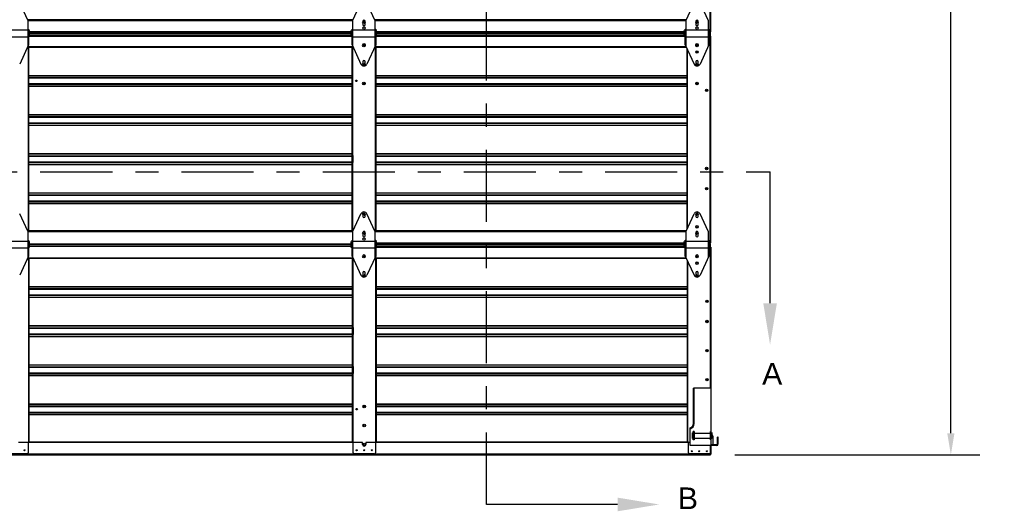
# Model space of a CAD drawing. Header units: inches. Extents: x 168.8 to 189.1, y 234.4 to 247.7.
# Tile 6 of 8: x 180.6 to 184.8, y 240.2 to 242.3. Entities that reach past the tile are written whole.
import ezdxf
from ezdxf import colors
from ezdxf.entities.mleader import LeaderData, LeaderLine
from ezdxf.math import Vec2, Vec3

# ---------------------------------------------------------------- set-up
doc = ezdxf.new("R2010")
doc.units = ezdxf.units.IN
doc.header["$LTSCALE"] = 0.25
doc.header["$MEASUREMENT"] = 0
doc.linetypes.add('CENTER', pattern=[2, 1.25, -0.25, 0.25, -0.25])
doc.linetypes.add('CENTERX2', pattern=[0.8, 0.5, -0.1, 0.1, -0.1])
for name, color, linetype in [('405 - NO WINDOW', 7, 'Continuous'), ('ANNOTATIONS', 1, 'Continuous'), ('SECTION CUTS', 6, 'CENTER')]:
    doc.layers.add(name, color=color, linetype=linetype)
doc.styles.add('ARIAL', font='arial.ttf', dxfattribs={"height": 0.09375})
doc.styles.get("Standard").update_dxf_attribs({"font": 'romans.shx'})
doc.dimstyles.new('STANDARD$0', dxfattribs={"dimtxt": 0.09375, "dimasz": 0.09375, "dimexe": 0.03125, "dimexo": 0.046875, "dimgap": 0.09, "dimtad": 0, "dimtih": 1, "dimtoh": 1, "dimdec": 4, "dimzin": 0, "dimdsep": 46, "dimtxsty": 'ARIAL', "dimcen": 0.09, "dimadec": 0, "dimazin": 0, "dimtfac": 1, "dimtdec": 4, "dimtofl": 0, "dimtmove": 0, "dimatfit": 1, "dimfxl": 1, "dimtolj": 1, "dimtzin": 0, "dimarcsym": 0})

# ---------------------------------------------------------------- blocks, each defined once
blk = doc.blocks.new('*D1')
at = {"layer": 'ANNOTATIONS', "color": 0, "lineweight": -2, "transparency": 16777216}
for p, q in [((183.6789, 244.99), (184.7421, 244.99)), ((184.6171, 244.8962), (184.6171, 242.9196)), ((184.6171, 240.5081), (184.6171, 242.4847)), ((183.6802, 240.4144), (184.7421, 240.4144))]:
    blk.add_line(p, q, dxfattribs=at)
at = {"layer": 'ANNOTATIONS', "color": 0, "transparency": 16777216}
for points in [[(184.6015, 244.8962), (184.6327, 244.8962), (184.6171, 244.99)], [(184.6015, 240.5081), (184.6327, 240.5081), (184.6171, 240.4144)]]:
    blk.add_solid(points, dxfattribs=at)
at = {"layer": 'defpoints', "color": 0, "transparency": 16777216}
for p in [(183.5726, 244.99), (183.574, 240.4144), (184.6171, 240.4144)]:
    blk.add_point(p, dxfattribs=at)
at = {"layer": 'ANNOTATIONS', "color": 0, "transparency": 16777216, "insert": (184.6171, 242.7022), "char_height": 0.09375, "attachment_point": 5, "style": 'ARIAL'}
blk.add_mtext('\\A1;DOOR\\PHEIGHT', dxfattribs=at)

msp = doc.modelspace()

# ---------------------------------------------------------------- linework, layer by layer
at = {"layer": '405 - NO WINDOW', "linetype": 'Continuous'}
for p, q in [((183.57369, 242.24812), (183.57369, 243.14476)), ((183.57625, 242.24812), (183.57625, 243.14476)), ((182.02287, 242.29996), (180.61337, 242.29996)), ((180.61337, 242.29759), (182.02287, 242.29759)), ((183.4691, 242.29996), (182.11949, 242.29996)), ((182.11949, 242.29759), (183.46833, 242.29759)), ((180.62015, 242.24871), (182.01609, 242.24871)), ((182.12627, 242.24871), (183.46103, 242.24871)), ((183.57625, 242.24812), (183.57369, 242.24812)), ((180.61285, 242.2446), (182.01609, 242.2446)), ((180.61633, 242.22905), (182.01991, 242.22905)), ((180.62015, 242.24232), (182.01609, 242.24232)), ((180.62015, 242.23515), (182.01609, 242.23515)), ((180.62015, 242.23316), (182.01609, 242.23316)), ((182.12245, 242.22905), (183.46485, 242.22905)), ((182.12627, 242.2446), (183.46103, 242.2446)), ((182.12627, 242.24232), (183.46103, 242.24232)), ((182.12627, 242.23515), (183.46103, 242.23515)), ((182.12627, 242.23316), (183.46103, 242.23316)), ((183.57121, 242.2446), (183.5726, 242.2446)), ((183.57121, 242.24232), (183.5726, 242.24232)), ((183.57121, 242.23515), (183.5726, 242.23515)), ((183.57121, 242.23316), (183.5726, 242.23316)), ((183.57625, 242.22964), (183.57121, 242.22964)), ((183.5726, 242.2446), (183.5726, 242.22964)), ((183.57369, 241.333), (183.57369, 242.22964)), ((183.57625, 241.333), (183.57625, 242.22964)), ((180.61337, 242.18474), (180.61337, 242.17707)), ((180.61337, 242.18386), (182.02287, 242.18386)), ((180.61337, 242.18149), (182.02287, 242.18149)), ((180.61337, 242.17707), (180.61675, 242.17707)), ((180.61419, 242.17707), (180.61419, 241.38557)), ((180.61675, 242.17707), (180.61675, 241.38557)), ((182.02287, 242.17707), (182.01948, 242.17707)), ((182.01948, 242.17707), (182.01948, 241.38557)), ((182.02204, 242.17707), (182.02204, 241.38557)), ((182.02287, 242.17707), (182.02287, 242.18474)), ((182.11949, 242.18474), (182.11949, 242.17707)), ((182.11949, 242.18386), (183.46833, 242.18386)), ((182.11949, 242.18149), (183.46931, 242.18149)), ((182.11949, 242.17707), (182.12288, 242.17707)), ((182.12032, 242.17707), (182.12032, 241.38557)), ((182.12288, 242.17707), (182.12288, 241.38557)), ((183.47286, 241.39298), (183.47286, 242.17381)), ((183.47542, 241.39852), (183.47542, 242.16827)), ((180.61675, 242.05867), (182.01948, 242.05867)), ((180.61675, 242.05764), (182.01948, 242.05764)), ((180.61675, 242.04969), (182.01948, 242.04969)), ((180.61675, 242.04782), (182.01948, 242.04782)), ((182.02204, 242.05073), (182.01948, 242.05073)), ((182.02076, 242.05073), (182.02076, 242.02023)), ((182.12288, 242.05867), (183.47286, 242.05867)), ((182.12288, 242.05764), (183.47286, 242.05764)), ((182.12288, 242.04969), (183.47286, 242.04969)), ((182.12288, 242.04782), (183.47286, 242.04782)), ((180.61675, 242.02313), (182.01948, 242.02313)), ((180.61675, 242.02126), (182.01948, 242.02126)), ((180.61675, 242.01331), (182.01948, 242.01331)), ((180.61675, 242.01228), (182.01948, 242.01228)), ((182.01948, 242.02023), (182.02204, 242.02023)), ((182.0674, 242.02313), (182.07497, 242.02313)), ((182.06822, 242.02126), (182.07415, 242.02126)), ((182.12288, 242.02313), (183.47286, 242.02313)), ((182.12288, 242.02126), (183.47286, 242.02126)), ((182.12288, 242.01331), (183.47286, 242.01331)), ((182.12288, 242.01228), (183.47286, 242.01228)), ((183.51234, 242.02313), (183.5199, 242.02313)), ((183.51315, 242.02126), (183.51909, 242.02126)), ((183.5726, 241.979), (183.5726, 242.0095)), ((183.57625, 242.0095), (183.57369, 242.0095)), ((183.57497, 242.0095), (183.57497, 241.979)), ((183.57369, 241.979), (183.57625, 241.979)), ((183.5726, 241.89202), (183.5726, 241.92252)), ((183.57625, 241.92252), (183.57369, 241.92252)), ((183.57497, 241.92252), (183.57497, 241.89202)), ((180.61675, 241.88924), (182.01948, 241.88924)), ((180.61675, 241.8882), (182.01948, 241.8882)), ((180.61675, 241.88025), (182.01948, 241.88025)), ((180.61675, 241.87839), (182.01948, 241.87839)), ((182.12288, 241.88924), (183.47286, 241.88924)), ((182.12288, 241.8882), (183.47286, 241.8882)), ((182.12288, 241.88025), (183.47286, 241.88025)), ((182.12288, 241.87839), (183.47286, 241.87839)), ((183.57369, 241.89202), (183.57625, 241.89202)), ((180.61675, 241.85369), (182.01948, 241.85369)), ((180.61675, 241.85182), (182.01948, 241.85182)), ((180.61675, 241.84387), (182.01948, 241.84387)), ((180.61675, 241.84284), (182.01948, 241.84284)), ((182.12288, 241.85369), (183.47286, 241.85369)), ((182.12288, 241.85182), (183.47286, 241.85182)), ((182.12288, 241.84387), (183.47286, 241.84387)), ((182.12288, 241.84284), (183.47286, 241.84284)), ((183.5726, 241.76607), (183.5726, 241.79657)), ((183.57497, 241.76607), (183.57497, 241.79657)), ((183.57369, 241.76607), (183.57625, 241.76607)), ((180.61675, 241.7198), (182.01948, 241.7198)), ((180.61675, 241.71877), (182.01948, 241.71877)), ((180.61675, 241.71081), (182.01948, 241.71081)), ((180.61675, 241.70895), (182.01948, 241.70895)), ((182.02076, 241.68135), (182.02076, 241.71185)), ((182.12288, 241.7198), (183.47286, 241.7198)), ((182.12288, 241.71877), (183.47286, 241.71877)), ((182.12288, 241.71081), (183.47286, 241.71081)), ((182.12288, 241.70895), (183.47286, 241.70895)), ((180.61675, 241.68425), (182.01948, 241.68425)), ((180.61675, 241.68239), (182.01948, 241.68239)), ((180.61675, 241.67443), (182.01948, 241.67443)), ((180.61675, 241.6734), (182.01948, 241.6734)), ((182.01948, 241.68135), (182.02204, 241.68135)), ((182.12288, 241.68425), (183.47286, 241.68425)), ((182.12288, 241.68239), (183.47286, 241.68239)), ((182.12288, 241.67443), (183.47286, 241.67443)), ((182.12288, 241.6734), (183.47286, 241.6734)), ((183.5726, 241.64012), (183.5726, 241.67062)), ((183.57625, 241.67062), (183.57369, 241.67062)), ((183.57497, 241.67062), (183.57497, 241.64012)), ((183.57369, 241.64012), (183.57625, 241.64012)), ((183.5726, 241.55314), (183.5726, 241.58364)), ((183.57625, 241.58364), (183.57369, 241.58364)), ((183.57497, 241.58364), (183.57497, 241.55314)), ((180.61675, 241.55036), (182.01948, 241.55036)), ((180.61675, 241.54933), (182.01948, 241.54933)), ((180.61675, 241.54137), (182.01948, 241.54137)), ((180.61675, 241.53951), (182.01948, 241.53951)), ((182.02204, 241.54242), (182.01948, 241.54242)), ((182.02076, 241.54242), (182.02076, 241.51192)), ((182.12288, 241.55036), (183.47286, 241.55036)), ((182.12288, 241.54933), (183.47286, 241.54933)), ((182.12288, 241.54137), (183.47286, 241.54137)), ((182.12288, 241.53951), (183.47286, 241.53951)), ((183.57369, 241.55314), (183.57625, 241.55314)), ((180.61675, 241.51481), (182.01948, 241.51481)), ((180.61675, 241.51295), (182.01948, 241.51295)), ((180.61675, 241.50499), (182.01948, 241.50499)), ((180.61675, 241.50396), (182.01948, 241.50396)), ((182.01948, 241.51192), (182.02204, 241.51192)), ((182.12288, 241.51481), (183.47286, 241.51481)), ((182.12288, 241.51295), (183.47286, 241.51295)), ((182.12288, 241.50499), (183.47286, 241.50499)), ((182.12288, 241.50396), (183.47286, 241.50396)), ((180.61675, 241.38557), (180.61337, 241.38557)), ((182.02287, 241.38484), (180.61337, 241.38484)), ((180.61337, 241.38247), (182.02287, 241.38247)), ((182.01948, 241.38557), (182.02287, 241.38557)), ((182.12288, 241.38557), (182.11949, 241.38557)), ((183.4691, 241.38484), (182.11949, 241.38484)), ((182.11949, 241.38247), (183.46833, 241.38247)), ((180.62015, 241.32948), (182.01609, 241.32948)), ((180.62015, 241.3272), (182.01609, 241.3272)), ((180.62015, 241.32003), (182.01609, 241.32003)), ((180.62015, 241.31803), (182.01609, 241.31803)), ((182.12245, 241.31393), (182.12457, 241.31393)), ((182.12627, 241.33359), (183.46103, 241.33359)), ((182.12627, 241.32948), (183.46103, 241.32948)), ((182.12627, 241.3272), (183.46103, 241.3272)), ((182.12627, 241.32003), (183.46103, 241.32003)), ((182.12627, 241.31803), (183.46103, 241.31803)), ((182.12627, 241.31393), (183.46103, 241.31393)), ((183.46273, 241.31393), (183.46485, 241.31393)), ((183.57121, 241.32948), (183.57399, 241.32948)), ((183.57121, 241.3272), (183.57399, 241.3272)), ((183.57121, 241.32003), (183.57399, 241.32003)), ((183.57121, 241.31803), (183.57399, 241.31803)), ((183.57625, 241.31451), (183.57121, 241.31451)), ((183.5726, 241.32948), (183.5726, 241.31451)), ((183.57625, 241.333), (183.57369, 241.333)), ((183.57508, 240.70292), (183.57508, 241.31451)), ((183.57764, 240.41788), (183.57764, 241.31451)), ((180.61337, 241.26961), (180.61337, 241.26195)), ((180.61337, 241.26874), (182.02287, 241.26874)), ((180.61337, 241.26637), (182.02287, 241.26637)), ((182.02287, 241.26195), (182.02287, 241.26961)), ((182.11949, 241.26961), (182.11949, 241.26195)), ((182.12088, 241.26874), (183.46833, 241.26874)), ((182.12088, 241.26637), (183.46931, 241.26637)), ((180.61337, 241.26195), (180.61675, 241.26195)), ((180.61558, 241.26195), (180.61558, 240.47044)), ((180.61814, 241.26195), (180.61814, 240.47044)), ((182.02287, 241.26195), (182.01948, 241.26195)), ((182.02087, 241.26195), (182.02087, 240.47044)), ((182.02343, 241.26195), (182.02343, 240.47044)), ((182.11949, 241.26195), (182.12288, 241.26195)), ((182.12171, 241.26195), (182.12171, 240.47044)), ((182.12427, 241.26195), (182.12427, 240.47044)), ((183.47425, 240.47044), (183.47425, 241.25568)), ((183.47681, 240.47044), (183.47681, 241.25014)), ((180.61814, 241.14355), (182.02087, 241.14355)), ((180.61814, 241.14252), (182.02087, 241.14252)), ((182.02343, 241.13561), (182.02087, 241.13561)), ((182.02215, 241.13561), (182.02215, 241.10511)), ((182.12427, 241.14355), (183.47425, 241.14355)), ((182.12427, 241.14252), (183.47425, 241.14252)), ((180.61814, 241.13457), (182.02087, 241.13457)), ((180.61814, 241.1327), (182.02087, 241.1327)), ((180.61814, 241.10801), (182.02087, 241.10801)), ((180.61814, 241.10614), (182.02087, 241.10614)), ((180.61814, 241.09819), (182.02087, 241.09819)), ((180.61814, 241.09716), (182.02087, 241.09716)), ((182.02087, 241.10511), (182.02343, 241.10511)), ((182.12427, 241.13457), (183.47425, 241.13457)), ((182.12427, 241.1327), (183.47425, 241.1327)), ((182.12427, 241.10801), (183.47425, 241.10801)), ((182.12427, 241.10614), (183.47425, 241.10614)), ((182.12427, 241.09819), (183.47425, 241.09819)), ((182.12427, 241.09716), (183.47425, 241.09716)), ((183.57399, 241.06388), (183.57399, 241.09438)), ((183.57764, 241.09438), (183.57508, 241.09438)), ((183.57636, 241.09438), (183.57636, 241.06388)), ((183.57508, 241.06388), (183.57764, 241.06388)), ((183.57399, 240.9769), (183.57399, 241.0074)), ((183.57764, 241.0074), (183.57508, 241.0074)), ((183.57636, 241.0074), (183.57636, 240.9769)), ((180.61814, 240.97411), (182.02087, 240.97411)), ((180.61814, 240.97308), (182.02087, 240.97308)), ((180.61814, 240.96513), (182.02087, 240.96513)), ((182.02343, 240.96617), (182.02087, 240.96617)), ((182.02215, 240.93567), (182.02215, 240.96617)), ((182.12427, 240.97411), (183.47425, 240.97411)), ((182.12427, 240.97308), (183.47425, 240.97308)), ((182.12427, 240.96513), (183.47425, 240.96513)), ((183.57508, 240.9769), (183.57764, 240.9769)), ((180.61814, 240.96326), (182.02087, 240.96326)), ((180.61814, 240.93857), (182.02087, 240.93857)), ((180.61814, 240.9367), (182.02087, 240.9367)), ((180.61814, 240.92875), (182.02087, 240.92875)), ((180.61814, 240.92772), (182.02087, 240.92772)), ((182.02087, 240.93567), (182.02343, 240.93567)), ((182.12427, 240.96326), (183.47425, 240.96326)), ((182.12427, 240.93857), (183.47425, 240.93857)), ((182.12427, 240.9367), (183.47425, 240.9367)), ((182.12427, 240.92875), (183.47425, 240.92875)), ((182.12427, 240.92772), (183.47425, 240.92772)), ((183.57399, 240.85095), (183.57399, 240.88145)), ((183.57764, 240.88145), (183.57508, 240.88145)), ((183.57636, 240.85095), (183.57636, 240.88145)), ((183.57508, 240.85095), (183.57764, 240.85095)), ((180.61814, 240.80467), (182.02087, 240.80467)), ((180.61814, 240.80364), (182.02087, 240.80364)), ((180.61814, 240.79569), (182.02087, 240.79569)), ((180.61814, 240.79383), (182.02087, 240.79383)), ((182.02343, 240.79673), (182.02087, 240.79673)), ((182.02215, 240.76623), (182.02215, 240.79673)), ((182.12427, 240.80467), (183.47425, 240.80467)), ((182.12427, 240.80364), (183.47425, 240.80364)), ((182.12427, 240.79569), (183.47425, 240.79569)), ((182.12427, 240.79383), (183.47425, 240.79383)), ((180.61814, 240.76913), (182.02087, 240.76913)), ((180.61814, 240.76726), (182.02087, 240.76726)), ((180.61814, 240.75931), (182.02087, 240.75931)), ((180.61814, 240.75828), (182.02087, 240.75828)), ((182.02087, 240.76623), (182.02343, 240.76623)), ((182.12427, 240.76913), (183.47425, 240.76913)), ((182.12427, 240.76726), (183.47425, 240.76726)), ((182.12427, 240.75931), (183.47425, 240.75931)), ((182.12427, 240.75828), (183.47425, 240.75828)), ((183.57399, 240.725), (183.57399, 240.7555)), ((183.57764, 240.7555), (183.57508, 240.7555)), ((183.57636, 240.7555), (183.57636, 240.725)), ((183.57508, 240.725), (183.57764, 240.725)), ((180.61814, 240.63524), (182.02087, 240.63524)), ((180.61814, 240.6342), (182.02087, 240.6342)), ((180.61814, 240.62625), (182.02087, 240.62625)), ((180.61814, 240.62439), (182.02087, 240.62439)), ((182.02343, 240.6273), (182.02087, 240.6273)), ((182.02215, 240.6273), (182.02215, 240.5968)), ((182.06879, 240.62439), (182.07635, 240.62439)), ((182.0696, 240.62625), (182.07554, 240.62625)), ((182.12427, 240.63524), (183.47425, 240.63524)), ((182.12427, 240.6342), (183.47425, 240.6342)), ((182.12427, 240.62625), (183.47425, 240.62625)), ((182.12427, 240.62439), (183.47425, 240.62439)), ((180.61814, 240.59969), (182.02087, 240.59969)), ((180.61814, 240.59782), (182.02087, 240.59782)), ((180.61814, 240.58987), (182.02087, 240.58987)), ((180.61814, 240.58884), (182.02087, 240.58884)), ((182.02087, 240.5968), (182.02343, 240.5968)), ((182.12427, 240.59969), (183.47425, 240.59969)), ((182.12427, 240.59782), (183.47425, 240.59782)), ((182.12427, 240.58987), (183.47425, 240.58987)), ((182.12427, 240.58884), (183.47425, 240.58884)), ((182.0656, 240.46735), (180.57341, 240.46735)), ((180.61814, 240.47044), (180.61475, 240.47044)), ((180.61475, 240.47044), (180.61475, 240.42278)), ((182.02426, 240.46972), (180.61475, 240.46972)), ((182.02087, 240.47044), (182.02426, 240.47044)), ((182.02426, 240.42278), (182.02426, 240.47044)), ((182.0656, 240.45906), (182.0656, 240.46735)), ((182.07954, 240.46735), (182.07954, 240.45906)), ((183.48606, 240.46735), (182.07954, 240.46735)), ((182.12427, 240.47044), (182.12088, 240.47044)), ((182.12088, 240.47044), (182.12088, 240.42278)), ((183.47907, 240.46972), (182.12088, 240.46972)), ((183.47425, 240.47044), (183.47907, 240.47044)), ((183.47907, 240.42278), (183.47907, 240.47044)), ((183.57399, 240.41846), (183.57399, 240.45442)), ((183.57508, 240.41788), (183.57508, 240.45442)), ((179.06503, 240.41846), (183.57399, 240.41846)), ((179.06503, 240.41436), (183.57399, 240.41436)), ((180.60986, 240.41788), (180.52303, 240.41788)), ((182.11598, 240.41788), (182.02916, 240.41788)), ((183.57764, 240.41788), (183.48396, 240.41788)), ((183.57399, 240.41788), (183.57399, 240.41436))]:
    msp.add_line(p, q, dxfattribs=at)
at = {"layer": '405 - NO WINDOW'}
for p, q in [((180.61285, 242.2983), (180.57807, 242.37359)), ((182.02339, 242.2983), (182.05817, 242.37359)), ((182.11897, 242.2983), (182.0842, 242.37359)), ((183.46833, 242.2983), (183.50311, 242.37359)), ((183.56391, 242.2983), (183.52914, 242.37359)), ((180.61285, 242.2983), (180.61285, 242.18361)), ((182.02339, 242.18361), (182.02339, 242.2983)), ((182.06612, 242.29307), (182.06612, 242.2793)), ((182.07625, 242.2793), (182.07625, 242.29307)), ((182.11897, 242.2983), (182.11897, 242.18361)), ((183.46833, 242.18361), (183.46833, 242.2983)), ((183.51106, 242.29307), (183.51106, 242.2793)), ((183.52119, 242.2793), (183.52119, 242.29307)), ((183.56391, 242.2983), (183.56391, 242.18361)), ((180.51727, 242.25577), (180.61285, 242.25577)), ((180.61285, 242.25959), (180.61633, 242.25959)), ((180.61633, 242.25959), (180.61633, 242.19114)), ((180.62015, 242.25397), (180.61633, 242.25147)), ((180.62015, 242.22794), (180.62015, 242.25397)), ((182.01609, 242.22794), (182.01609, 242.25397)), ((182.01609, 242.25397), (182.01991, 242.25147)), ((182.01991, 242.19114), (182.01991, 242.25959)), ((182.01991, 242.25959), (182.02339, 242.25959)), ((182.02339, 242.25577), (182.11897, 242.25577)), ((182.11897, 242.25959), (182.12245, 242.25959)), ((182.12245, 242.25959), (182.12245, 242.19114)), ((182.12627, 242.25397), (182.12245, 242.25147)), ((182.12627, 242.22794), (182.12627, 242.25397)), ((183.46103, 242.22794), (183.46103, 242.25397)), ((183.46103, 242.25397), (183.46485, 242.25147)), ((183.46485, 242.19114), (183.46485, 242.25959)), ((183.46485, 242.25959), (183.46833, 242.25959)), ((183.46833, 242.25577), (183.56391, 242.25577)), ((183.56391, 242.25959), (183.56739, 242.25959)), ((183.56739, 242.25959), (183.56739, 242.19114)), ((183.57121, 242.25397), (183.56739, 242.25147)), ((183.57121, 242.22794), (183.57121, 242.25397)), ((180.51727, 242.22614), (180.61285, 242.22614)), ((180.62015, 242.22794), (180.61633, 242.23044)), ((182.01609, 242.22794), (182.01991, 242.23044)), ((182.02339, 242.22614), (182.11897, 242.22614)), ((182.12627, 242.22794), (182.12245, 242.23044)), ((183.46103, 242.22794), (183.46485, 242.23044)), ((183.46833, 242.22614), (183.56391, 242.22614)), ((183.57121, 242.22794), (183.56739, 242.23044)), ((180.61633, 242.19114), (180.57807, 242.10832)), ((182.01991, 242.19114), (182.05817, 242.10832)), ((182.12245, 242.19114), (182.0842, 242.10832)), ((183.46485, 242.19114), (183.50311, 242.10832)), ((183.56739, 242.19114), (183.52914, 242.10832)), ((182.06612, 242.11883), (182.06612, 242.10908)), ((182.07625, 242.10908), (182.07625, 242.11883)), ((183.51106, 242.11883), (183.51106, 242.10908)), ((183.52119, 242.10908), (183.52119, 242.11883)), ((180.61285, 241.38318), (180.57807, 241.45847)), ((182.02339, 241.38318), (182.05817, 241.45847)), ((182.06612, 241.45695), (182.06612, 241.44796)), ((182.07625, 241.44796), (182.07625, 241.45695)), ((182.11897, 241.38318), (182.0842, 241.45847)), ((183.46833, 241.38318), (183.50311, 241.45847)), ((183.51106, 241.45695), (183.51106, 241.44796)), ((183.52119, 241.44796), (183.52119, 241.45695)), ((183.56391, 241.38318), (183.52914, 241.45847)), ((180.61285, 241.38318), (180.61285, 241.26849)), ((182.02339, 241.26849), (182.02339, 241.38318)), ((182.06612, 241.37794), (182.06612, 241.36418)), ((182.07625, 241.36418), (182.07625, 241.37794)), ((182.11897, 241.38318), (182.11897, 241.26849)), ((183.46833, 241.26849), (183.46833, 241.38318)), ((183.51106, 241.37794), (183.51106, 241.36418)), ((183.52119, 241.36418), (183.52119, 241.37794)), ((183.56391, 241.38318), (183.56391, 241.26849)), ((180.51727, 241.34065), (180.61285, 241.34065)), ((180.51727, 241.31102), (180.61285, 241.31102)), ((180.61285, 241.34447), (180.61633, 241.34447)), ((180.61633, 241.34447), (180.61633, 241.27602)), ((180.62015, 241.33885), (180.61633, 241.33635)), ((180.62015, 241.31282), (180.61633, 241.31532)), ((180.62015, 241.31282), (180.62015, 241.33885)), ((182.01609, 241.31282), (182.01609, 241.33885)), ((182.01609, 241.33885), (182.01991, 241.33635)), ((182.01609, 241.31282), (182.01991, 241.31532)), ((182.01991, 241.27602), (182.01991, 241.34447)), ((182.01991, 241.34447), (182.02339, 241.34447)), ((182.02339, 241.34065), (182.11897, 241.34065)), ((182.02339, 241.31102), (182.11897, 241.31102)), ((182.11897, 241.34447), (182.12245, 241.34447)), ((182.12245, 241.34447), (182.12245, 241.27602)), ((182.12627, 241.33885), (182.12245, 241.33635)), ((182.12627, 241.31282), (182.12245, 241.31532)), ((182.12627, 241.31282), (182.12627, 241.33885)), ((183.46103, 241.31282), (183.46103, 241.33885)), ((183.46103, 241.33885), (183.46485, 241.33635)), ((183.46103, 241.31282), (183.46485, 241.31532)), ((183.46485, 241.27602), (183.46485, 241.34447)), ((183.46485, 241.34447), (183.46833, 241.34447)), ((183.46833, 241.34065), (183.56391, 241.34065)), ((183.46833, 241.31102), (183.56391, 241.31102)), ((183.56391, 241.34447), (183.56739, 241.34447)), ((183.56739, 241.34447), (183.56739, 241.27602)), ((183.57121, 241.33885), (183.56739, 241.33635)), ((183.57121, 241.31282), (183.56739, 241.31532)), ((183.57121, 241.31282), (183.57121, 241.33885)), ((180.61633, 241.27602), (180.57807, 241.1932)), ((182.01991, 241.27602), (182.05817, 241.1932)), ((182.12245, 241.27602), (182.0842, 241.1932)), ((183.46485, 241.27602), (183.50311, 241.1932)), ((183.56739, 241.27602), (183.52914, 241.1932)), ((182.06612, 241.20371), (182.06612, 241.19396)), ((182.07625, 241.19396), (182.07625, 241.20371)), ((183.51106, 241.20371), (183.51106, 241.19396)), ((183.52119, 241.19396), (183.52119, 241.20371)), ((183.57781, 240.70292), (183.5002, 240.70292)), ((183.5002, 240.55), (183.5002, 240.70292)), ((183.50403, 240.55), (183.50403, 240.70292)), ((183.57781, 240.45442), (183.57781, 240.70292)), ((183.48606, 240.45442), (183.48606, 240.53154)), ((183.49648, 240.48492), (183.49648, 240.50946)), ((183.49648, 240.50946), (183.49992, 240.5078)), ((183.49992, 240.47927), (183.49992, 240.51511)), ((183.50374, 240.51511), (183.49992, 240.51511)), ((183.50374, 240.51511), (183.50374, 240.47927)), ((183.50374, 240.5078), (183.57399, 240.5078)), ((183.57399, 240.47927), (183.57399, 240.51511)), ((183.57781, 240.51511), (183.57399, 240.51511)), ((183.58125, 240.50946), (183.57781, 240.5078)), ((183.58125, 240.48492), (183.58125, 240.50946)), ((183.60075, 240.45442), (183.48606, 240.45442)), ((183.49648, 240.48492), (183.49992, 240.48658)), ((183.50374, 240.47927), (183.49992, 240.47927)), ((183.50374, 240.48658), (183.57399, 240.48658)), ((183.57781, 240.47927), (183.57399, 240.47927)), ((183.58125, 240.48492), (183.57781, 240.48658)), ((183.60075, 240.45824), (183.57781, 240.45824)), ((183.58641, 240.45824), (183.58641, 240.4917)), ((183.60457, 240.46207), (183.60457, 240.49026)), ((183.6084, 240.49026), (183.60457, 240.49026)), ((183.6084, 240.46207), (183.6084, 240.49026))]:
    msp.add_line(p, q, dxfattribs=at)
at = {"layer": '405 - NO WINDOW', "linetype": 'CENTERX2'}
for p, q in [((182.02302, 242.02023), (182.02302, 242.05073)), ((183.57271, 241.979), (183.57271, 242.0095)), ((183.57271, 241.89202), (183.57271, 241.92252)), ((183.57271, 241.76607), (183.57271, 241.79657)), ((182.02302, 241.71185), (182.02302, 241.68135)), ((183.57271, 241.64012), (183.57271, 241.67062)), ((183.57271, 241.55314), (183.57271, 241.58364)), ((182.02302, 241.51192), (182.02302, 241.54242)), ((182.02441, 241.10511), (182.02441, 241.13561)), ((183.5741, 241.06388), (183.5741, 241.09438)), ((183.5741, 240.9769), (183.5741, 241.0074)), ((182.02441, 240.96617), (182.02441, 240.93567)), ((183.5741, 240.85095), (183.5741, 240.88145)), ((182.02441, 240.79673), (182.02441, 240.76623)), ((183.5741, 240.725), (183.5741, 240.7555)), ((182.02441, 240.5968), (182.02441, 240.6273))]:
    msp.add_line(p, q, dxfattribs=at)
at = {"layer": '405 - NO WINDOW', "linetype": 'Continuous'}
for centre, radius in [((182.07118, 242.28932), 0.00544), ((182.07118, 242.28932), 0.00382), ((183.51612, 242.28932), 0.00544), ((183.51612, 242.28932), 0.00382), ((182.07118, 242.18844), 0.00544), ((182.07118, 242.18844), 0.00382), ((183.51612, 242.18844), 0.00544), ((183.51612, 242.1602), 0.00544), ((183.51612, 242.18844), 0.00382), ((183.51612, 242.1602), 0.00382), ((182.07118, 242.10606), 0.00544), ((182.07118, 242.10606), 0.00382), ((183.51612, 242.10606), 0.00544), ((183.51612, 242.10606), 0.00382), ((182.03827, 242.03548), 0.00341), ((182.07118, 242.02367), 0.00544), ((182.07118, 242.02367), 0.00382), ((183.51612, 242.02367), 0.00544), ((183.51612, 242.02367), 0.00382), ((183.55746, 241.99425), 0.00527), ((183.55746, 241.99425), 0.00341), ((183.55746, 241.65537), 0.00527), ((183.55746, 241.65537), 0.00341), ((183.55746, 241.56839), 0.00527), ((183.55746, 241.56839), 0.00341), ((182.07118, 241.45658), 0.00544), ((182.07118, 241.45658), 0.00382), ((183.51612, 241.45658), 0.00544), ((183.51612, 241.45658), 0.00382), ((183.51612, 241.40243), 0.00544), ((183.51612, 241.40243), 0.00382), ((182.07118, 241.37419), 0.00544), ((182.07118, 241.37419), 0.00382), ((183.51612, 241.37419), 0.00544), ((183.51612, 241.37419), 0.00382), ((182.07118, 241.27332), 0.00544), ((182.07118, 241.27332), 0.00382), ((183.51612, 241.27332), 0.00544), ((183.51612, 241.27332), 0.00382), ((183.51612, 241.24508), 0.00544), ((183.51612, 241.24508), 0.00382), ((182.07118, 241.19094), 0.00544), ((182.07118, 241.19094), 0.00382), ((183.51612, 241.19094), 0.00544), ((183.51612, 241.19094), 0.00382), ((183.55885, 241.07913), 0.00527), ((183.55885, 241.07913), 0.00341), ((183.55885, 240.99215), 0.00527), ((183.55885, 240.99215), 0.00341), ((183.55885, 240.8662), 0.00527), ((183.55885, 240.8662), 0.00341), ((183.55885, 240.74025), 0.00527), ((183.55885, 240.74025), 0.00341), ((182.07257, 240.62384), 0.00544), ((182.07257, 240.62384), 0.00382), ((182.03966, 240.61205), 0.00341), ((182.07257, 240.54146), 0.00544), ((182.07257, 240.54146), 0.00382), ((182.07257, 240.45907), 0.00544), ((182.07257, 240.45907), 0.00382), ((180.59939, 240.43435), 0.00222), ((182.03962, 240.43435), 0.00222), ((182.07257, 240.43435), 0.00222), ((182.10552, 240.43435), 0.00222), ((183.493, 240.42965), 0.00222), ((183.52594, 240.42965), 0.00222), ((183.55889, 240.42965), 0.00222)]:
    msp.add_circle(centre, radius, dxfattribs=at)
at = {"layer": '405 - NO WINDOW'}
for centre in [(182.07118, 242.26424), (183.51612, 242.26424), (182.07118, 242.19192), (183.51612, 242.19192), (182.07118, 241.34912), (182.07118, 241.2768), (183.51612, 241.2768)]:
    msp.add_circle(centre, 0.00507, dxfattribs=at)
at = {"layer": '405 - NO WINDOW', "linetype": 'CENTERX2'}
msp.add_circle((182.07257, 240.62384), 0.00382, dxfattribs=at)
at = {"layer": '405 - NO WINDOW'}
for centre, radius, start, end in [((182.07118, 242.29307), 0.00507, 0, 180), ((183.51612, 242.29307), 0.00507, 0, 180), ((182.07118, 242.2793), 0.00507, 180, 0), ((183.51612, 242.2793), 0.00507, 180, 0), ((182.07118, 242.11883), 0.00507, 0, 180), ((182.07118, 242.11806), 0.00507, 0, 180), ((183.51612, 242.11883), 0.00507, 0, 180), ((183.51612, 242.11806), 0.00507, 0, 180), ((182.07118, 242.11433), 0.01434, 204.79141, 335.20859), ((182.07118, 242.10984), 0.00507, 180, 0), ((182.07118, 242.10908), 0.00507, 180, 0), ((183.51612, 242.11433), 0.01434, 204.79141, 335.20859), ((183.51612, 242.10984), 0.00507, 180, 0), ((183.51612, 242.10908), 0.00507, 180, 0), ((182.07118, 241.45246), 0.01434, 24.79141, 155.20859), ((182.07118, 241.45695), 0.00507, 0, 180), ((182.07118, 241.44796), 0.00507, 180, 0), ((183.51612, 241.45246), 0.01434, 24.79141, 155.20859), ((183.51612, 241.45695), 0.00507, 0, 180), ((183.51612, 241.44796), 0.00507, 180, 0), ((182.07118, 241.37794), 0.00507, 0, 180), ((182.07118, 241.36418), 0.00507, 180, 0), ((183.51612, 241.37794), 0.00507, 0, 180), ((183.51612, 241.36418), 0.00507, 180, 0), ((182.07118, 241.19921), 0.01434, 204.79141, 335.20859), ((182.07118, 241.20371), 0.00507, 0, 180), ((182.07118, 241.20294), 0.00507, 0, 180), ((182.07118, 241.19472), 0.00507, 180, 0), ((182.07118, 241.19396), 0.00507, 180, 0), ((183.51612, 241.19921), 0.01434, 204.79141, 335.20859), ((183.51612, 241.20371), 0.00507, 0, 180), ((183.51612, 241.20294), 0.00507, 0, 180), ((183.51612, 241.19472), 0.00507, 180, 0), ((183.51612, 241.19396), 0.00507, 180, 0), ((183.48109, 240.55), 0.02294, 282.51333, 0), ((183.48109, 240.55), 0.01912, 285.07006, 0), ((183.57686, 240.4917), 0.00956, 0, 62.61289), ((183.60075, 240.46207), 0.00382, 270, 0), ((183.60075, 240.46207), 0.00765, 270, 0)]:
    msp.add_arc(centre, radius, start, end, dxfattribs=at)
at = {"layer": '405 - NO WINDOW', "linetype": 'Continuous'}
for centre, radius, start, end in [((182.07257, 240.45906), 0.00697, 180, 0), ((180.60986, 240.42278), 0.00489, 270, 0), ((182.02916, 240.42278), 0.00489, 180, 270), ((182.11598, 240.42278), 0.00489, 270, 0), ((183.48396, 240.42278), 0.00489, 180, 270)]:
    msp.add_arc(centre, radius, start, end, dxfattribs=at)
at = {"layer": 'SECTION CUTS'}
for p, q in [((182.60222, 240.19903), (182.60222, 245.20203)), ((178.82997, 241.64104), (183.83297, 241.64104))]:
    msp.add_line(p, q, dxfattribs=at)

# ---------------------------------------------------------------- texts
at = {"layer": 'SECTION CUTS', "style": 'ARIAL'}
for s, p in [('A', (183.7985, 240.71861)), ('B', (183.43298, 240.1789))]:
    msp.add_text(s, height=0.09375, dxfattribs=at).set_placement(p)

# ---------------------------------------------------------------- dimensions: what is measured, and where the dimension line sits
at = {"layer": 'ANNOTATIONS'}
dim = msp.add_linear_dim(base=(184.61709, 240.41436), p1=(183.5726, 244.98997), p2=(183.57399, 240.41436), angle=90, text='DOOR\\PHEIGHT', dimstyle='STANDARD$0', override={"dimexe": 0.125, "dimexo": 0.10625, "dimcen": 0.153, "dimtmove": 1}, dxfattribs=at)
dim.commit()
dim.dimension.update_dxf_attribs({"geometry": '*D1', "text_midpoint": (184.61709, 242.70216)})

# ---------------------------------------------------------------- leaders
at = {"layer": 'SECTION CUTS'}
ml = msp.add_multileader_mtext('Standard', dxfattribs=at)
ml.set_content('', color=256)
ml.set_leader_properties()
ml.build(insert=Vec2(0, 0))
ml.multileader.update_dxf_attribs({"dogleg_length": 0, "arrow_head_size": 0.18})
ctx = ml.context
ctx.base_point, ctx.char_height, ctx.arrow_head_size, ctx.landing_gap_size, ctx.plane_origin = Vec3(183.83297, 241.64104), 0.18, 0.18, 0, Vec3(183.83297, 240.89152)
notes = []
notes.append((ctx, [(0, (1, 1, 0), (183.83297, 241.64104), (1, 0), 0, [(0, [(183.83297, 240.89152)], 0, [])])]))
ctx.mtext.insert, ctx.mtext.flow_direction = Vec3(183.83297, 241.73104), 5
ml = msp.add_multileader_mtext('Standard', dxfattribs=at)
ml.set_content('', color=256)
ml.set_leader_properties()
ml.build(insert=Vec2(0, 0))
ml.multileader.update_dxf_attribs({"dogleg_length": 0, "arrow_head_size": 0.18})
ctx = ml.context
ctx.base_point, ctx.char_height, ctx.arrow_head_size, ctx.landing_gap_size, ctx.plane_origin, ctx.plane_x_axis, ctx.plane_y_axis = Vec3(182.60222, 240.19903), 0.18, 0.18, 0, Vec3(183.35174, 240.19903), Vec3(0, 1), Vec3(-1, 0)
notes.append((ctx, [(0, (1, 1, 0), (182.60222, 240.19903), (1, 0), 0, [(0, [(183.35174, 240.19903)], 0, [])])]))
ctx.mtext.insert, ctx.mtext.text_direction, ctx.mtext.rotation, ctx.mtext.flow_direction = Vec3(182.51222, 240.19903), Vec3(0, 1), 1.5707963, 5
for ctx, leaders in notes:
    for number, flags, end, landing, length, lines in leaders:
        leader = LeaderData()
        leader.index, (leader.has_last_leader_line, leader.has_dogleg_vector, leader.attachment_direction) = number, flags
        leader.last_leader_point, leader.dogleg_vector, leader.dogleg_length = Vec3(end), Vec3(landing), length
        for number, points, colour, breaks in lines:
            line = LeaderLine()
            line.index, line.vertices, line.color, line.breaks = number, Vec3.list(points), colors.encode_raw_color(colour), breaks
            leader.lines.append(line)
        ctx.leaders.append(leader)

doc.saveas('drawing.dxf')
